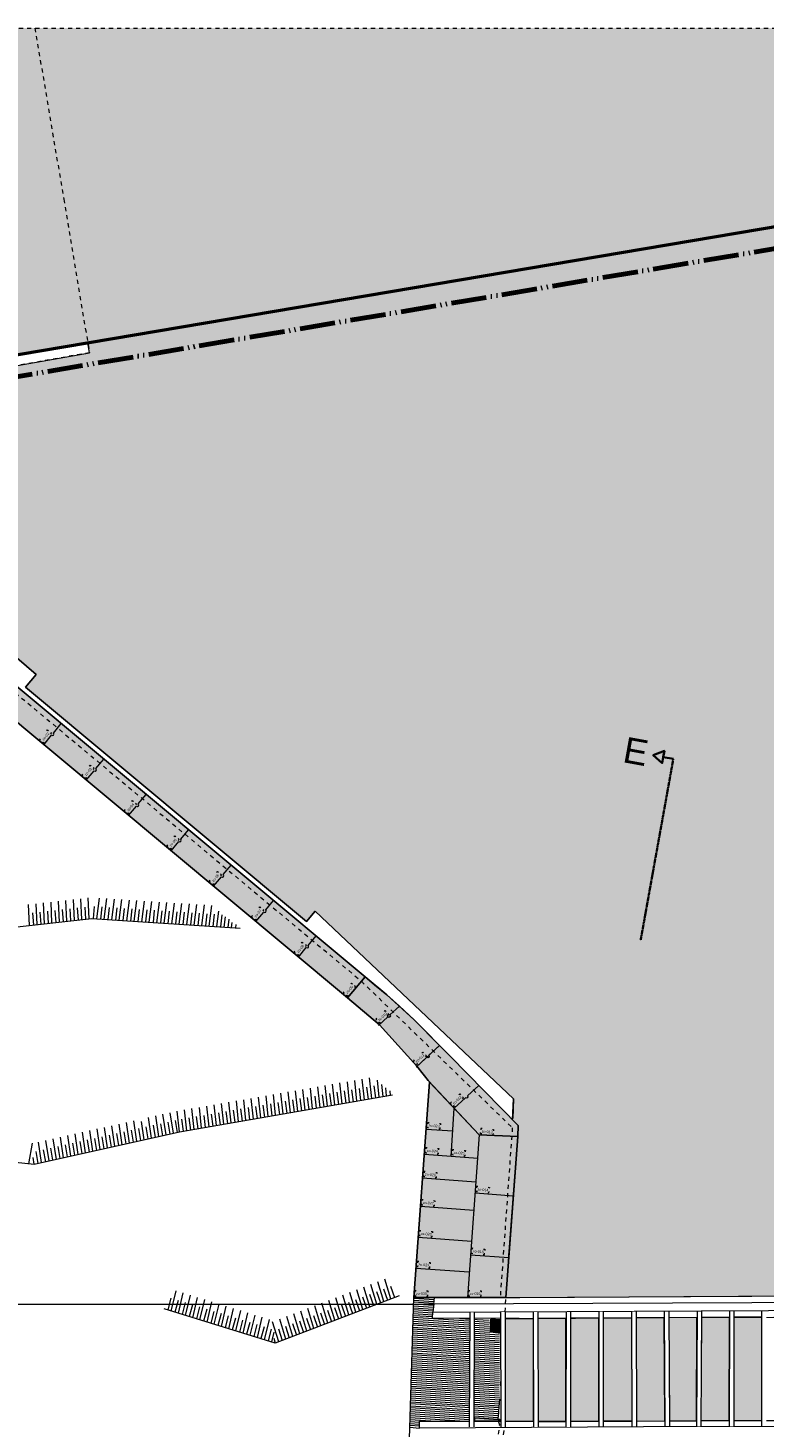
# Model space of a CAD drawing. Extents: x -294884 to 286267, y 0 to 1429765.
# Tile 43 of 178: x 23022 to 41001, y 210217 to 244408. Entities that reach past the tile are written whole.
import ezdxf

# ---------------------------------------------------------------- set-up
doc = ezdxf.new("R2010")
doc.units = 0
doc.header["$MEASUREMENT"] = 0
for name, pattern in [('@L07DS2b', [6.3, 4, -1, 0.3, -1]), ('DASHED', [200, 100, -100]), ('DIVIDE', [1250, 862.5, -112.5, 25, -112.5, 25, -112.5])]:
    doc.linetypes.add(name, pattern=pattern)
for name, color, linetype in [('A-0019-AFDEKVLAK', 1, 'Continuous'), ('A-0070-SYMBOOL', 1, 'Continuous'), ('A-0074--', 4, 'Continuous'), ('A-0306--', 1, 'Continuous'), ('A-0307-TEKST', 7, 'Continuous')]:
    doc.layers.add(name, color=color, linetype=linetype)

# ---------------------------------------------------------------- blocks, each defined once
blk = doc.blocks.new('M-NIEUW_10')
at = {"linetype": 'Continuous', "lineweight": 5}
for color, points in [(254, [(92928.9, 152599), (93299.3, 152599), (94007.3, 152310.8), (95816.3, 152474.7), (96566.3, 152599), (160281, 152599, -0.1863632), (159406.1, 149892.1), (151949.8, 148631.5), (104525, 140613.9), (96917.6, 139376.6), (73475.5, 135651.7), (66113.2, 134481.8), (59916.4, 133443.2), (45285.8, 130964.9), (44902.7, 130900), (44279.7, 131207.6), (44166.3, 131549.2), (43065, 131736), (43065, 139633.9), (44182.3, 139689.1, -0.428386), (45143.2, 144360.5), (70172.5, 148645.2), (84189.9, 151260.3), (86408.1, 151564.7)]), (111, [(140160.7, 121584.5), (140215.1, 122337.4), (140224, 122458.8), (140236.4, 122628.8), (140243.1, 122718.8), (140409.2, 124978.8), (140449.4, 125525.9), (140460.4, 125795.7), (140326.2, 125932.4), (140345.7, 126449.3), (135498, 131026.6), (135287.9, 130778.7), (128424.7, 136497.5), (128688.5, 136808.8), (127787.5, 137572.5), (126728.3, 137288.8), (126852, 136827.1), (116226.8, 134079.1), (116127.8, 134448.8), (111193, 133126.7), (111051.2, 132495.5), (110906, 132450), (109779.2, 127672.8), (110122.7, 127614.7), (110056, 127303.4), (109715.1, 127350), (109658.1, 127060.4), (109206, 125009.8), (109185.8, 124988), (109169.4, 124960.5), (109155.8, 124926.7), (109143, 124868.5), (109024.8, 123840.6), (108956.1, 123213.1), (108902.9, 123218.5), (101860.1, 123762.3), (101770.5, 123765), (101854, 124508.4), (101957, 124505.3), (102056.5, 125501), (101939.7, 125628.4), (101942.2, 128050.3), (101625.7, 128085.7), (101613.6, 128343.1), (101911.9, 128332.9), (101930.2, 129569.9), (101894.9, 129600.4), (101610.1, 129637.2), (101611.2, 129901.1), (101931, 129905.3), (101891.9, 133357.6), (101893.5, 134131.9), (101050.9, 134857.1), (100409.3, 136561.4), (99866.2, 137519.8), (99706, 137649.9), (100067.6, 138521.9), (104742.4, 139296.1), (104525, 140613.9), (126421.7, 144315.8), (126467, 144046.2), (129987.4, 144667.7), (129946.5, 144911.6), (151949.8, 148631.5), (152205.1, 147195.5), (155663.5, 147751.9), (155844.5, 147709.9), (156432.4, 147007.3), (156674.7, 146720), (156903.7, 146010.8), (157797, 143243.7), (157653.2, 140815.3), (153061.5, 136815.1), (152446.1, 135115.8), (151085.9, 130586.6), (149283.5, 128443), (148753.2, 126077.9), (148387.2, 125272.2), (148285.2, 124851.4), (147737.4, 121998.6), (147677.6, 121629.7)]), (8, [(127750, 136900), (136723.9, 129422.4), (136290.5, 128912.8), (127585.1, 136165.3), (112837.1, 132351.6), (112633.1, 132990.9)]), (8, [(139510.9, 125564.2), (138261.7, 126891.9), (137988.8, 127242.1), (137070, 128255.8), (136290.5, 128912.8), (136723.9, 129422.4), (137248.8, 128990.1), (137919.5, 128377.2), (138804.8, 127482.1), (140460.4, 125795.7), (140449.4, 125525.9)]), (8, [(139510.9, 125564.2), (140449.4, 125525.9), (140160.7, 121597.9), (137910, 121597.9), (138296.6, 126854.8)]), (111, [(140030.9, 120724.5), (139784.3, 120755.1), (139789.8, 121061.5), (140023.2, 121048.8)]), (111, [(140145.8, 121084.6), (140830, 121084.6), (140830, 118565.2), (140145.8, 118562.2)]), (111, [(140941.3, 121084.6), (141628.8, 121089.8), (141625.7, 118568.6), (140945.8, 118565.7)]), (111, [(142429.5, 121095.7), (142429.5, 118572.1), (141735.7, 118569.1), (141740, 121090.6)]), (111, [(142539.5, 121095.7), (143232.2, 121101.5), (143239.4, 118575.5), (142539.5, 118572.5)]), (111, [(143342.2, 121101.5), (144030, 121101.5), (144045.8, 118580.4), (143349.4, 118576.1)]), (111, [(144829, 121107.8), (144814.6, 118585.1), (144155.8, 118581.1), (144143.8, 121101.5)]), (111, [(145619.2, 121112.2), (145617.3, 118591.5), (144924.6, 118585.9), (144939, 121107.8)]), (111, [(146412.1, 121112.2), (146412.1, 118598), (145729.2, 118592.4), (145729.2, 121112.2)]), (8, [(139401.3, 118575.7), (139404.6, 118655.7), (139971.6, 118617.7), (140009.6, 118613.4), (140021.4, 118610.8), (140021.8, 118575.7)])]:
    blk.add_hatch(color=color, dxfattribs=at).paths.add_polyline_path(points, flags=0)
at = {"color": 7, "linetype": 'DASHED', "lineweight": 0}
blk.add_lwpolyline([(43065, 79449), (43065, 152599), (167865, 152599), (167865, 79449)], close=True, dxfattribs=at)
at = {"color": 254, "linetype": 'Continuous', "lineweight": 13}
blk.add_lwpolyline([(43065, 131736), (44166.3, 131549.2), (44279.7, 131207.6), (44902.7, 130900), (45285.8, 130964.9), (59916.4, 133443.2), (66113.2, 134481.8), (73475.5, 135651.7), (96917.6, 139376.6), (104525, 140613.9), (151949.8, 148631.5), (159406.1, 149892.1, 0.1863632), (160281, 152599), (160281, 152599)], format="xyb", dxfattribs=at)
at = {"color": 251, "linetype": 'Continuous', "lineweight": 5}
blk.add_lwpolyline([(103342.2, 140413.9), (159406.1, 149892.1), (159534, 150058.9), (159653, 150232.2), (159762.5, 150411.7), (159862.3, 150596.7), (159952.2, 150786.8), (160031.7, 150981.4), (160100.9, 151179.9), (160159.3, 151381.9), (160206.9, 151586.6), (160243.6, 151793.7), (160269.2, 152002.3), (160283.6, 152212), (160286.9, 152422.3), (160280.2, 152599)], dxfattribs=at)
at = {"color": 8, "linetype": 'DASHED', "lineweight": 5}
blk.add_lwpolyline([(128654.8, 152599), (129359.2, 148420.7), (129987.3, 144667.7), (126467, 144046.2)], dxfattribs=at)
at = {"color": 92, "linetype": 'Continuous', "lineweight": 50}
blk.add_lwpolyline([(45285.8, 130964.9), (59916.4, 133443.2), (66113.2, 134481.8), (96917.6, 139376.6), (103225.7, 140367.7), (103342.2, 140413.9), (159406.1, 149892.1)], dxfattribs=at)
at = {"color": 11, "linetype": 'Continuous', "lineweight": 9}
for points in [[(159406.1, 149892.1), (103342.2, 140413.9)], [(111051.2, 132495.5), (111193, 133126.7), (116127.8, 134448.8), (116226.8, 134079.1), (126852, 136827.1), (126728.3, 137288.8), (127787.5, 137572.5), (128688.5, 136808.8), (128424.7, 136497.5), (135287.9, 130778.7), (135498, 131026.6), (140345.7, 126449.3), (140327.6, 125964.2)]]:
    blk.add_lwpolyline(points, dxfattribs=at)
at = {"color": 1, "linetype": 'DIVIDE', "lineweight": 70}
blk.add_lwpolyline([(46390.7, 100305.9), (50442.1, 98721.3), (72392.4, 92637.8), (77830.2, 91130.7), (78466.9, 91281.4), (118511.6, 84729.6), (161894.4, 81134.1), (145295.8, 99667.1), (151034, 122576.9), (157878.9, 128459.7), (160422, 139922.3), (159403.2, 149352.2), (99198.7, 139182.7), (99843.2, 135366.9), (56711.1, 132050.5), (56814.7, 113020.6)], close=True, dxfattribs=at)
at = {"color": 111, "linetype": 'Continuous', "lineweight": 13}
for points in [[(126467, 144046.2), (129987.4, 144667.7), (129946.5, 144911.6), (151949.8, 148631.5)], [(147677.6, 121629.7), (140160.7, 121584.5), (140215.1, 122337.4), (140224, 122458.8), (140236.4, 122628.8), (140243.1, 122718.8), (140409.2, 124978.8), (140449.4, 125525.9), (140460.4, 125795.7), (140326.2, 125932.4), (140345.7, 126449.3), (135498, 131026.6), (135287.9, 130778.7), (128424.7, 136497.5), (128688.5, 136808.8), (127787.5, 137572.5)]]:
    blk.add_lwpolyline(points, dxfattribs=at)
at = {"color": 8, "linetype": 'Continuous', "lineweight": 13}
for points in [[(112633.1, 132990.9), (112837.1, 132351.6), (127585.1, 136165.3), (136290.5, 128912.8), (136723.9, 129422.4), (127750, 136900)], [(140449.4, 125525.9), (140460.4, 125795.7), (138804.8, 127482.1), (137919.5, 128377.2), (137248.8, 128990.1), (136723.9, 129422.4), (136290.5, 128912.8), (137070, 128255.8), (137988.8, 127242.1), (138261.7, 126891.9), (139510.9, 125564.2)], [(138296.6, 126854.8), (137910, 121597.9), (140160.7, 121597.9), (140449.4, 125525.9), (139510.9, 125564.2)], [(139401.3, 118575.7), (139404.6, 118655.7), (139971.6, 118617.7), (140009.6, 118613.4), (140021.4, 118610.8), (140021.8, 118575.7)]]:
    blk.add_lwpolyline(points, close=True, dxfattribs=at)
at = {"color": 1, "linetype": 'Continuous', "lineweight": 13}
for points in [[(112633.1, 132990.9), (127750, 136900), (136723.9, 129422.4), (136290.5, 128912.8), (127585.1, 136165.3), (112837.1, 132351.6)], [(148212.6, 121284.1), (149307.2, 121272.6), (149320.2, 121461.3), (148114.9, 121470.5), (138397.5, 121429.5), (138379.5, 121232.8)]]:
    blk.add_lwpolyline(points, close=True, dxfattribs=at)
for points in [[(128688.5, 136808.8), (128424.7, 136497.5), (135287.9, 130778.8), (135498, 131026.6)], [(136723.9, 129422.4), (136290.5, 128912.8)], [(137559.1, 128706.5), (137329.8, 128495.1)], [(137278.2, 128447.6), (137048.8, 128236.3)], [(138539.9, 127750), (137965.3, 127220.4)], [(137910, 121597.9), (138296.6, 126854.8)], [(138821.1, 125047.8), (138900.9, 126212.4)], [(138215.1, 125708.8), (138863.2, 125661.1)], [(139510.9, 125564.2), (139219.3, 121597.9)], [(138170, 125095.6), (139472.2, 124999.9)], [(138124.5, 124514.5), (139426.7, 124418.8)], [(139406.8, 124148.8), (140343.1, 124079.9)], [(138073.7, 123824.5), (139376, 123728.8)], [(138018.2, 123068.8), (139320.4, 122973)], [(139295.8, 122638.8), (140232.1, 122569.9)], [(137962.7, 122314.5), (139264.9, 122218.8)], [(138397.5, 121429.5), (138412.9, 121597.9)], [(147624.5, 121629.4), (147174.5, 121626.7), (140501.9, 121586.5), (140160.7, 121584.5)], [(140487.2, 121081.5), (138370, 121087.2), (138379.5, 121232.8)], [(140487.1, 121081.5), (143244, 121101.6), (144126, 121103.8), (149290, 121125.6), (149307.2, 121272.6)], [(139971.6, 118617.7), (139404.6, 118655.7)], [(138053.7, 118407.5), (138053.7, 118575.7), (143276.7, 118575.7)], [(143525.4, 118434.8), (138053.7, 118407.5)], [(143276.7, 118575.7), (144862.1, 118585.4)], [(147084.6, 118446.4), (143525.4, 118434.8)], [(148961.2, 118459.6), (148970, 118585.4), (144862.1, 118585.4)]]:
    blk.add_lwpolyline(points, dxfattribs=at)
at = {"color": 1, "linetype": 'DASHED', "lineweight": 13}
for points in [[(111014.9, 132333.8), (111022.1, 132336.9), (127716.1, 136747.3), (136630.9, 129319), (140317.2, 125741), (140022, 121607.8)], [(140034.3, 119439.8), (140119, 120713.5), (139784.3, 120755.1), (139789.8, 121061.5), (140139.5, 121042.6), (140158.6, 121548)], [(139879.5, 117464.7), (140009.2, 118476), (139971.6, 118617.7)], [(140098.7, 118244.2), (140135.8, 118470.7), (140109, 118556.7), (140065.2, 118593.8), (140033.2, 118608.2)]]:
    blk.add_lwpolyline(points, dxfattribs=at)
at = {"color": 1, "linetype": 'Continuous', "lineweight": 13}
for points in [[(128870.2, 135094.6), (129062.3, 135325.1, 0.9996097), (129107.1, 135379), (129299.1, 135609.4)], [(129907.5, 134230.5), (130099.5, 134461, 0.9996097), (130144.3, 134514.9), (130336.3, 134745.3)], [(130944.7, 133366.4), (131136.7, 133596.9, 0.9996097), (131181.5, 133650.8), (131373.5, 133881.2)], [(131981.9, 132502.3), (132173.9, 132732.8, 0.9996097), (132218.7, 132786.6), (132410.8, 133017.1)], [(133019.1, 131638.2), (133211.2, 131868.6, 0.9996097), (133255.9, 131922.5), (133448, 132153)], [(134056.3, 130774.1), (134248.4, 131004.5, 0.9996097), (134293.2, 131058.4), (134485.2, 131288.9)], [(135093.6, 129910), (135285.6, 130140.4, 0.9996097), (135330.4, 130194.3), (135522.4, 130424.7)], [(138539.9, 127750), (138278.3, 127509, -0.9993421), (138226.9, 127461.4), (137965.3, 127220.4)], [(139500.6, 126773.3), (139224.5, 126518.8, -0.9993421), (139173, 126471.3), (138896.8, 126216.8)]]:
    blk.add_lwpolyline(points, format="xyb", dxfattribs=at)
at = {"color": 9, "linetype": 'Continuous', "lineweight": 13}
for points in [[(129619.8, 130802.9), (129596.1, 131311.5)], [(129801.9, 130823.3), (129778.3, 131331.8)], [(129984.1, 130843.5), (129960.6, 131352)], [(130167, 130843.1), (130232.7, 131348.2)], [(130349.8, 130831.3), (130415.5, 131336.2)], [(130532.7, 130819.5), (130598.4, 131324.4)], [(130715.6, 130807.6), (130781.4, 131312.3)], [(130898.5, 130795.5), (130964.2, 131300.5)], [(128526.9, 130681.2), (128503.2, 131189.8)], [(128596.6, 130988.9), (128617.6, 130691.3)], [(128709, 130701.4), (128685.4, 131210.2)], [(128778.7, 131009.3), (128799.7, 130711.6)], [(128891, 130721.8), (128867.5, 131230.5)], [(128960.9, 131029.5), (128981.9, 130731.8)], [(129073.2, 130742.1), (129049.7, 131250.5)], [(129143, 131049.7), (129164, 130752.1)], [(129255.5, 130762.4), (129231.8, 131270.9)], [(129325.1, 131070), (129346.1, 130772.4)], [(129437.7, 130782.6), (129414.1, 131291.3)], [(129507.4, 131090.4), (129528.3, 130792.5)], [(129689.5, 131110.7), (129710.4, 130812.9)], [(129871.7, 131130.8), (129892.6, 130833.2)], [(130106.4, 131145.9), (130075.1, 130849.1)], [(130289.5, 131134), (130257.9, 130837.1)], [(130472.4, 131122.2), (130440.8, 130825.3)], [(130655.2, 131110.1), (130623.7, 130813.4)], [(130838.1, 131098.3), (130806.7, 130801.5)], [(131021, 131086.4), (130989.5, 130789.7)], [(131081.4, 130783.6), (131147.1, 131288.5)], [(131203.9, 131074.5), (131172.5, 130777.7)], [(131264.2, 130771.9), (131330, 131276.7)], [(131386.7, 131062.5), (131355.4, 130765.8)], [(131447, 130759.9), (131512.8, 131264.8)], [(131572.3, 131050.7), (131540.9, 130753.8)], [(131632.7, 130748), (131698.5, 131252.7)], [(131755.2, 131038.8), (131723.8, 130741.9)], [(131815.7, 130736), (131881.3, 131240.9)], [(131938.1, 131026.8), (131906.8, 130730)], [(131998.7, 130724.1), (132064.3, 131229)], [(132121.1, 131014.9), (132089.8, 130718.2)], [(132181.5, 130712.2), (132247.2, 131217.2)], [(132304, 131003.1), (132272.6, 130706.3)], [(132364.3, 130700.4), (132430.1, 131205.3)], [(132486.9, 130991.1), (132455.5, 130694.3)], [(132547.2, 130688.5), (132613, 131193.2)], [(132669.7, 130979.2), (132638.4, 130682.4)], [(132730.2, 130676.6), (132795.8, 131181.5)], [(132852.6, 130967.3), (132821.2, 130670.6)], [(132913.2, 130664.6), (132978.9, 131169.6)], [(133035.7, 130955.5), (133004.1, 130658.6)], [(133096, 130652.7), (133145.3, 131031.4)], [(112629.1, 129122.2), (117261, 129427.1), (130047.8, 130850.9), (133670, 130615.5)], [(133218.5, 130943.6), (133187, 130646.7)], [(133278.8, 130641), (133311.7, 130893.4)], [(133390.9, 130832.7), (133369.9, 130634.9)], [(133461.8, 130629), (133478.2, 130755.2)], [(133561.3, 130703.9), (133552.8, 130623)], [(112261.3, 127292.7), (116790.3, 127116), (124678.4, 125274.7), (128639.7, 124848.8), (132186.3, 125637.7), (137390, 126540.9)], [(136342.4, 126358.9), (136287.8, 126865.3)], [(136523.1, 126390.3), (136468.4, 126896.5)], [(136703.5, 126421.7), (136649, 126927.8)], [(136884, 126453), (136829.6, 126959.2)], [(137067.3, 126484.9), (137022.8, 126898.8)], [(134355.9, 126014.3), (134301.4, 126520.3)], [(134536.5, 126045.6), (134481.9, 126551.8)], [(134717.2, 126077), (134662.6, 126583.2)], [(134897.7, 126108.3), (134843.2, 126614.6)], [(135078.2, 126139.7), (135023.7, 126646)], [(135258.8, 126171), (135204.4, 126677.1)], [(135439.5, 126202.3), (135384.9, 126708.5)], [(135490.3, 126513.7), (135529.4, 126217.9)], [(135620.2, 126233.6), (135565.6, 126739.9)], [(135671, 126545.1), (135710, 126249.1)], [(135800.7, 126265), (135746.1, 126771.2)], [(135851.6, 126576.5), (135890.6, 126280.5)], [(135981.2, 126296.5), (135926.7, 126802.6)], [(136032.1, 126607.7), (136071.1, 126311.8)], [(136161.8, 126327.8), (136107.4, 126833.8)], [(136212.7, 126639), (136251.8, 126343.3)], [(136393.3, 126670.4), (136432.2, 126374.6)], [(136573.9, 126701.7), (136613, 126405.8)], [(136754.4, 126733), (136793.6, 126437.2)], [(136937.6, 126765), (136976.8, 126469)], [(137118.2, 126796.4), (137157.1, 126500.5)], [(137247.9, 126516.2), (137226.1, 126718.8)], [(137323.7, 126638.8), (137337.8, 126531.8)], [(132366.8, 125669.1), (132312.3, 126175.4)], [(132547.4, 125700.4), (132493, 126206.5)], [(132728.1, 125731.7), (132673.4, 126237.9)], [(132908.7, 125763), (132854.2, 126269.4)], [(133089.2, 125794.4), (133034.7, 126300.6)], [(133269.7, 125825.9), (133215.2, 126332)], [(133450.4, 125857.2), (133396, 126363.2)], [(133501.3, 126168.5), (133540.4, 125872.7)], [(133631, 125888.4), (133576.4, 126394.7)], [(133681.8, 126199.8), (133720.8, 125904)], [(133811.7, 125919.6), (133757, 126425.9)], [(133862.5, 126231.1), (133901.6, 125935.2)], [(133992.1, 125951.1), (133937.6, 126457.3)], [(134043, 126262.4), (134082.1, 125966.6)], [(134172.6, 125982.4), (134118.1, 126488.6)], [(134226.2, 126294.4), (134265.3, 125998.4)], [(134406.7, 126325.8), (134445.9, 126029.8)], [(134587.3, 126357), (134626.6, 126061.2)], [(134768, 126388.4), (134807.2, 126092.6)], [(134948.6, 126419.8), (134987.7, 126124)], [(135129.2, 126451), (135168.3, 126155.2)], [(135309.7, 126482.3), (135348.8, 126186.5)], [(130789.4, 125327), (130711.2, 125830)], [(130968.3, 125366.7), (130890, 125869.9)], [(131147.2, 125406.4), (131068.9, 125909.5)], [(131326, 125446.3), (131256, 125896.4)], [(131504.8, 125486.2), (131426.6, 125989.4)], [(131683.8, 125526), (131605.7, 126028.9)], [(131720, 125839.3), (131773, 125545.7)], [(131862.8, 125565.7), (131784.4, 126068.8)], [(131898.9, 125879.1), (131951.8, 125585.5)], [(132041.8, 125605.5), (131963.5, 126108.7)], [(132077.9, 125918.9), (132130.8, 125625.3)], [(132186.3, 125637.7), (132131.8, 126144)], [(132237.2, 125949.2), (132276.3, 125653.4)], [(132417.8, 125980.5), (132456.9, 125684.6)], [(132598.2, 126011.7), (132637.4, 125715.9)], [(132778.8, 126043.1), (132818, 125747.3)], [(132959.6, 126074.5), (132998.6, 125778.5)], [(133140.1, 126105.9), (133179.1, 125809.9)], [(133320.7, 126137.1), (133359.7, 125841.2)], [(129358.2, 125008.6), (129279.8, 125511.7)], [(129537, 125048.4), (129458.7, 125551.5)], [(129715.8, 125088.3), (129637.6, 125591.4)], [(129894.8, 125128), (129816.6, 125631)], [(130073.7, 125167.8), (129995.4, 125670.9)], [(130252.7, 125207.5), (130174.4, 125710.7)], [(130288.9, 125521.1), (130341.7, 125227.2)], [(130431.6, 125247.4), (130353.3, 125750.5)], [(130467.7, 125560.9), (130520.6, 125267)], [(130610.4, 125287.3), (130532.1, 125790.3)], [(130646.7, 125600.5), (130699.5, 125306.9)], [(130825.5, 125640.4), (130878.5, 125346.7)], [(131004.4, 125680.2), (131057.2, 125386.5)], [(131183.4, 125720), (131236.3, 125426.2)], [(131362.2, 125759.9), (131415.2, 125466.2)], [(131541.2, 125799.6), (131594.1, 125505.9)], [(128507.8, 124861), (128595.1, 125362.7)], [(128675.9, 125162.2), (128728.9, 124868.5)], [(128818.5, 124888.5), (128740.4, 125391.6)], [(128857.4, 125202.7), (128910.4, 124908.9)], [(129000.1, 124929), (128922, 125432)], [(129036.3, 125242.5), (129089.3, 124948.7)], [(129179.1, 124968.8), (129100.8, 125471.9)], [(129215.2, 125282.2), (129268.4, 124988.6)], [(129394.3, 125322.1), (129447.2, 125028.4)], [(129573.1, 125361.9), (129626.1, 125068.3)], [(129752.1, 125401.6), (129805, 125107.9)], [(129930.9, 125441.4), (129983.9, 125147.7)], [(130109.8, 125481.2), (130162.8, 125187.6)], [(128639.7, 124848.8), (128613.5, 125017.5)], [(131987.3, 121263.4), (132105.3, 121758.6)], [(136669.2, 121298.3), (136518.8, 121784.7)], [(136840.3, 121363.5), (136690.1, 121850)], [(137011.7, 121428.8), (136861.3, 121915.2)], [(137002.1, 121744.2), (137097, 121461.2)], [(137182.9, 121494.1), (137032.6, 121980.6)], [(137173.2, 121809.6), (137268.2, 121526.6)], [(137354.1, 121559.4), (137203.8, 122045.8)], [(137344.4, 121874.9), (137439.4, 121591.9)], [(137550, 121634.2), (134527.9, 120481.7), (131812.2, 121317.3)], [(131976.2, 121578.8), (131900.1, 121290.2)], [(132151.3, 121524.8), (132075.3, 121236.3)], [(132162.6, 121209.5), (132280.5, 121704.9)], [(132326.6, 121471), (132250.4, 121182.5)], [(132337.7, 121155.7), (132455.7, 121650.9)], [(132501.8, 121417.1), (132425.7, 121128.5)], [(132512.9, 121101.8), (132631, 121597.1)], [(132688.1, 121047.9), (132806.1, 121543.2)], [(132863.2, 120994), (132981.2, 121489.4)], [(133038.5, 120940.2), (133156.5, 121435.4)], [(133213.6, 120886.2), (133331.7, 121381.5)], [(135641.4, 120906.4), (135491.1, 121392.8)], [(135812.8, 120971.8), (135662.5, 121458.2)], [(135984, 121037.1), (135833.7, 121523.5)], [(136155.4, 121102.4), (136005.1, 121588.9)], [(136145.8, 121417.8), (136240.6, 121134.7)], [(136326.6, 121167.7), (136176.3, 121654.1)], [(136317, 121483.1), (136411.8, 121200.1)], [(136497.8, 121233), (136347.5, 121719.4)], [(136488.2, 121548.3), (136583.1, 121265.4)], [(136659.5, 121613.6), (136754.5, 121330.8)], [(136830.8, 121678.9), (136925.7, 121396)], [(132676.9, 121363.3), (132600.9, 121074.6)], [(132852.1, 121309.4), (132776, 121020.7)], [(133027.4, 121255.4), (132951.2, 120966.9)], [(133202.5, 121201.5), (133126.3, 120913)], [(133377.8, 121147.5), (133301.5, 120859.1)], [(133388.9, 120832.3), (133507, 121327.5)], [(133553, 121093.8), (133476.8, 120805.1)], [(133564.2, 120778.4), (133682.2, 121273.7)], [(133728.2, 121039.9), (133652, 120751.4)], [(133739.3, 120724.5), (133857.3, 121219.8)], [(133914.4, 120670.7), (134032.5, 121165.9)], [(134089.8, 120616.7), (134207.8, 121111.9)], [(134264.9, 120562.8), (134382.9, 121058)], [(134785.1, 120579.9), (134634.7, 121066.3)], [(134956.3, 120645.2), (134806, 121131.6)], [(135127.7, 120710.6), (134977.4, 121197)], [(135298.9, 120775.8), (135148.6, 121262.3)], [(135289.2, 121091.2), (135384.2, 120808.4)], [(135470.1, 120841.1), (135319.8, 121327.6)], [(135460.5, 121156.6), (135555.5, 120873.5)], [(135631.8, 121221.7), (135726.9, 120938.9)], [(135803.2, 121287.1), (135898.1, 121004.2)], [(135974.4, 121352.4), (136069.4, 121069.6)], [(133903.3, 120985.9), (133827.2, 120697.5)], [(134078.6, 120932), (134002.3, 120643.5)], [(134253.8, 120878.2), (134177.7, 120589.5)], [(134429, 120824.3), (134352.8, 120535.6)], [(134440.1, 120508.9), (134497.5, 120750)], [(134613.8, 120514.6), (134463.5, 121001)], [(134604.2, 120830.1), (134699.2, 120547)], [(134775.4, 120895.4), (134870.4, 120612.4)], [(134946.7, 120960.5), (135041.8, 120677.7)], [(135118, 121025.9), (135213, 120743.1)], [(134488.2, 120600), (134527.9, 120481.7)]]:
    blk.add_lwpolyline(points, dxfattribs=at)
at = {"color": 7, "linetype": 'Continuous', "lineweight": 18}
for points in [[(136723.9, 129422.4), (136954.3, 129232.7), (137248.8, 128990.1), (137559.1, 128706.5), (137919.5, 128377.2), (138539.9, 127750), (138804.8, 127482.1)], [(140460.4, 125795.7), (140449.4, 125525.9), (139510.9, 125564.2), (138896.8, 126216.8), (138261.7, 126891.9), (138168.8, 127011.1), (137988.8, 127242.1), (137070, 128255.8), (136290.5, 128912.8)], [(138804.8, 127482.1), (140460.4, 125795.7)], [(137805.4, 118139.6), (137910, 121597.9)], [(139784.3, 120755.1), (139790.7, 121061.1), (140139.5, 121042.7)], [(139789.8, 121061.5), (139790.7, 121061.1), (139789.8, 121061.5)], [(139784.3, 120755.1), (139770.3, 120751.5), (139784.3, 120755.1)], [(140009.6, 118613.4), (139971.6, 118617.7), (139975.3, 118673.7), (139976.5, 118678.7), (140000.2, 118928), (140012.7, 119114.6)]]:
    blk.add_lwpolyline(points, dxfattribs=at)
blk.add_lwpolyline([(139510.9, 125564.1), (140449.4, 125525.9), (140160.7, 121597.9), (137910, 121597.9), (138296.6, 126854.8), (138896.8, 126216.8)], close=True, dxfattribs=at)
at = {"color": 8, "linetype": 'Continuous', "lineweight": 5}
for points in [[(110691.7, 121435), (138397.5, 121429.5)], [(137903.7, 121391.5), (138391.6, 121359.6)], [(137905.1, 121438.1), (138395.5, 121406.1)], [(137905.2, 121488.8), (138399.7, 121452.3)], [(137908, 121531.4), (138404.4, 121499)], [(137909.4, 121578.8), (138408.3, 121545.4)], [(137893.9, 121065), (139749.6, 120941.4)], [(137895.3, 121111.6), (139749.4, 120989.5)], [(137896.7, 121158.2), (138372.6, 121126.9)], [(137898.1, 121204.9), (138374, 121173.6)], [(137899.5, 121251.5), (138378.7, 121220.2)], [(137900.9, 121298.2), (138382.6, 121266.7)], [(137902.3, 121344.8), (138386.8, 121312.9)], [(139031.5, 121085.4), (139750, 121037.6)], [(137883.7, 120728.9), (140004.4, 120587.8)], [(137885.2, 120776.9), (140004.3, 120635.9)], [(137886.7, 120827.2), (140004.1, 120684)], [(137888.1, 120872.9), (139749.8, 120749)], [(137889.8, 120928.8), (139750, 120797.1)], [(137892.4, 121017), (139749.7, 120893.3)], [(137892.4, 120968.8), (139749.9, 120845.2)], [(137875, 120441.3), (140001.9, 120299.3)], [(137875, 120393.2), (140002.1, 120251.2)], [(137876.5, 120488.9), (140001.8, 120347.4)], [(137879.5, 120536.8), (140001.7, 120395.5)], [(137882.5, 120584.7), (140001.6, 120443.6)], [(137885.6, 120632.6), (140001.4, 120491.7)], [(137891, 120680.3), (140004.6, 120539.6)], [(137863.3, 120054.5), (140003, 119914.4)], [(137864.9, 120105.3), (140002.9, 119962.5)], [(137869.1, 120246.2), (140002.5, 120106.8)], [(137870, 120201.2), (140002.7, 120058.7)], [(137870, 120153.1), (140002.8, 120010.6)], [(137870.7, 120297.3), (140002.4, 120155)], [(137872.1, 120345.3), (140002.2, 120203.1)], [(137858.2, 119672.8), (140004.1, 119529.5)], [(137859, 119912.3), (140003.4, 119770.1)], [(137860.5, 119961.3), (140003.3, 119818.2)], [(137861.2, 119720.7), (140004, 119577.6)], [(137862, 120009.3), (140003.2, 119866.3)], [(137864.2, 119768.6), (140003.8, 119625.7)], [(137867.3, 119816.5), (140003.7, 119673.8)], [(137870.3, 119864.4), (140003.5, 119721.9)], [(137841.6, 119388.8), (140006.2, 119240.8)], [(137841.6, 119336.7), (140004.2, 119192.4)], [(137844.5, 119432.7), (140004, 119289)], [(137846, 119481.2), (139995.5, 119336.9)], [(137849, 119529.1), (139997.4, 119384.8)], [(137855.1, 119624.9), (140004.2, 119481.4)], [(137855.1, 119576.8), (139999.4, 119433.6)], [(137831.6, 119004.2), (139993.5, 118856.8)], [(137832.9, 119048.7), (139998, 118904.6)], [(137834.4, 119096.7), (140001.9, 118952.4)], [(137837.3, 119192.5), (140008.3, 119048.2)], [(137837.3, 119144.6), (140005.1, 119000.3)], [(137840.2, 119288.7), (140014.6, 119144)], [(137840.2, 119240.6), (140011.4, 119096.1)], [(137825.7, 118808), (139974.8, 118665.6)], [(137825.7, 118760.6), (139267.3, 118664.6)], [(137826.1, 118664.4), (139154.2, 118576)], [(137828.6, 118904.2), (139984.4, 118761.2)], [(137828.6, 118858.8), (139979.8, 118713.4)], [(137829.1, 118712.3), (139264.3, 118616.7)], [(137830, 118952.7), (139988.9, 118809)], [(137814.1, 118424.8), (138053.7, 118407.5)], [(137815.5, 118472.8), (138053.7, 118457.3)], [(137817, 118520.7), (138053.7, 118505)], [(137820, 118568.6), (138053.7, 118553.1)], [(137823, 118616.5), (138450, 118574.8)]]:
    blk.add_lwpolyline(points, dxfattribs=at)
at = {"color": 111, "linetype": 'Continuous', "lineweight": 13}
for points in [[(140023.2, 121048.8), (139789.8, 121061.5), (139784.3, 120755.1), (140030.9, 120724.5)], [(140145.8, 121084.6), (140830, 121084.6), (140830, 118565.2), (140145.8, 118562.2)], [(140945.8, 118565.7), (141625.7, 118568.6), (141628.8, 121089.8), (140941.3, 121084.6)], [(141740, 121090.6), (141735.7, 118569.1), (142429.5, 118572.1), (142429.5, 121095.7)], [(142539.5, 121095.7), (143232.2, 121101.5), (143239.4, 118575.5), (142539.5, 118572.5)], [(143349.4, 118576.1), (144045.8, 118580.4), (144030, 121101.5), (143342.2, 121101.5)], [(144143.8, 121101.5), (144155.8, 118581.1), (144814.6, 118585.1), (144829, 121107.8)], [(144939, 121107.8), (144924.6, 118585.9), (145617.3, 118591.5), (145619.2, 121112.2)], [(145729.2, 121112.2), (145729.2, 118592.4), (146412.1, 118598), (146412.1, 121112.2)]]:
    blk.add_lwpolyline(points, close=True, dxfattribs=at)
at = {"color": 1, "linetype": 'Continuous', "lineweight": 13}
blk.add_circle((137304, 128471.4), 35, dxfattribs=at)
at = {"layer": 'A-0074--', "color": 4, "linetype": '@L07DS2b', "lineweight": 35}
blk.add_lwpolyline([(144251.1, 134750.5), (143452.7, 130321.9)], dxfattribs=at)
at = {"layer": 'A-0074--', "color": 4, "linetype": 'Continuous', "lineweight": 35}
blk.add_lwpolyline([(144251.1, 134750.5), (144005, 134794.9), (144031.6, 134942.5), (143759, 134839.2), (143978.4, 134647.3), (144005, 134794.9)], dxfattribs=at)
at = {"layer": 'A-0306--', "color": 1, "linetype": 'Continuous', "lineweight": 13}
for points in [[(128945.8, 135435.2), (128965, 135458.3), (128988, 135439.1)], [(128783.6, 135240.6), (128764.4, 135217.6), (128787.4, 135198.4)], [(128883.5, 135157.4), (128864.3, 135134.3), (128841.2, 135153.5)], [(129045.7, 135352), (129064.9, 135375), (129041.8, 135394.2)], [(129820.8, 134376.5), (129801.6, 134353.5), (129824.7, 134334.2)], [(129983, 134571.1), (130002.2, 134594.2), (130025.3, 134575)], [(130082.9, 134487.9), (130102.1, 134510.9), (130079, 134530.1)], [(129920.7, 134293.3), (129901.5, 134270.2), (129878.4, 134289.4)], [(131020.2, 133707), (131039.4, 133730.1), (131062.5, 133710.9)], [(130858, 133512.4), (130838.8, 133489.3), (130861.9, 133470.1)], [(130957.9, 133429.2), (130938.7, 133406.1), (130915.7, 133425.3)], [(131120.1, 133623.8), (131139.3, 133646.8), (131116.2, 133666)], [(132057.4, 132842.9), (132076.7, 132866), (132099.7, 132846.8)], [(132157.3, 132759.7), (132176.5, 132782.7), (132153.5, 132801.9)], [(131895.2, 132648.3), (131876.1, 132625.2), (131899.1, 132606)], [(131995.1, 132565.1), (131975.9, 132542), (131952.9, 132561.2)], [(133094.7, 131978.8), (133113.9, 132001.8), (133136.9, 131982.6)], [(132932.5, 131784.2), (132913.3, 131761.1), (132936.3, 131741.9)], [(133032.3, 131701), (133013.2, 131677.9), (132990.1, 131697.1)], [(133194.5, 131895.6), (133213.8, 131918.6), (133190.7, 131937.8)], [(134131.9, 131114.7), (134151.1, 131137.7), (134174.2, 131118.5)], [(134231.8, 131031.5), (134251, 131054.5), (134227.9, 131073.7)], [(133969.7, 130920.1), (133950.5, 130897), (133973.5, 130877.8)], [(134069.6, 130836.8), (134050.4, 130813.8), (134027.3, 130833)], [(135169.1, 130250.6), (135188.3, 130273.6), (135211.4, 130254.4)], [(135006.9, 130056), (134987.7, 130032.9), (135010.8, 130013.7)], [(135106.8, 129972.7), (135087.6, 129949.7), (135064.5, 129968.9)], [(135269, 130167.3), (135288.2, 130190.4), (135265.2, 130209.6)], [(136369.5, 129252.6), (136388.9, 129275.5), (136411.8, 129256)], [(136205.3, 129059.6), (136185.9, 129036.8), (136208.8, 129017.3)], [(136304.3, 128975.4), (136284.9, 128952.6), (136262.1, 128972)], [(136468.5, 129168.4), (136487.9, 129191.2), (136465.1, 129210.7)], [(137192.2, 128582.5), (137214.4, 128602.7), (137234.6, 128580.4)], [(137004.5, 128412.4), (136982.3, 128392.2), (137002.4, 128370)], [(137091.8, 128316.1), (137069.6, 128295.9), (137049.5, 128318.1)], [(137279.5, 128486.2), (137301.8, 128506.4), (137281.6, 128528.6)], [(138108.4, 127569.9), (138130.4, 127590.2), (138150.8, 127568.1)], [(137922.1, 127398.2), (137900, 127377.8), (137920.3, 127355.8)], [(138010.2, 127302.6), (137988.1, 127282.2), (137967.8, 127304.3)], [(138196.5, 127474.3), (138218.5, 127494.6), (138198.2, 127516.7)], [(139013, 126545.8), (139034.8, 126566.3), (139055.4, 126544.5)], [(138828.5, 126372.2), (138806.6, 126351.6), (138827.2, 126329.8)], [(138917.6, 126277.5), (138895.7, 126256.9), (138875.2, 126278.8)], [(139102.1, 126451.1), (139123.9, 126471.7), (139103.3, 126493.5)], [(138283.3, 125864.2), (138253.4, 125866.4), (138251.2, 125836.4)], [(138536, 125845.6), (138565.9, 125843.4), (138563.7, 125813.5)], [(138273.8, 125734.5), (138243.9, 125736.7), (138246.1, 125766.6)], [(138526.5, 125715.9), (138556.4, 125713.7), (138558.6, 125743.7)], [(139569.6, 125589.9), (139539.7, 125592.1), (139541.9, 125622)], [(139579.1, 125719.6), (139549.2, 125721.8), (139547, 125691.9)], [(139822.2, 125571.4), (139852.2, 125569.1), (139854.4, 125599.1)], [(139831.8, 125701), (139861.7, 125698.8), (139859.5, 125668.9)], [(138228.7, 125121.4), (138198.8, 125123.6), (138201, 125153.5)], [(138238.2, 125251.1), (138208.3, 125253.3), (138206.1, 125223.4)], [(138490.9, 125232.5), (138520.8, 125230.3), (138518.6, 125200.4)], [(138889.4, 125203.2), (138859.4, 125205.4), (138857.2, 125175.5)], [(139142, 125184.6), (139171.9, 125182.4), (139169.8, 125152.5)], [(138481.4, 125102.8), (138511.3, 125100.6), (138513.5, 125130.6)], [(138879.8, 125073.5), (138849.9, 125075.7), (138852.1, 125105.6)], [(139132.5, 125054.9), (139162.4, 125052.8), (139164.6, 125082.7)], [(138183.2, 124540.3), (138153.3, 124542.5), (138155.5, 124572.4)], [(138192.7, 124669.9), (138162.8, 124672.1), (138160.6, 124642.2)], [(138435.8, 124521.7), (138465.8, 124519.5), (138468, 124549.4)], [(138445.4, 124651.4), (138475.3, 124649.1), (138473.1, 124619.2)], [(139465.6, 124174.5), (139435.6, 124176.7), (139437.8, 124206.6)], [(139475.1, 124304.2), (139445.2, 124306.4), (139443, 124276.4)], [(139718.2, 124155.9), (139748.1, 124153.7), (139750.3, 124183.7)], [(139727.8, 124285.6), (139757.7, 124283.4), (139755.5, 124253.5)], [(138132.4, 123850.3), (138102.5, 123852.5), (138104.7, 123882.4)], [(138142, 123979.9), (138112.1, 123982.1), (138109.8, 123952.2)], [(138385.1, 123831.7), (138415, 123829.5), (138417.2, 123859.4)], [(138394.6, 123961.4), (138424.6, 123959.1), (138422.3, 123929.2)], [(138076.9, 123094.5), (138046.9, 123096.7), (138049.2, 123126.6)], [(138086.4, 123224.2), (138056.5, 123226.4), (138054.3, 123196.4)], [(138329.5, 123075.9), (138359.4, 123073.7), (138361.7, 123103.7)], [(138339.1, 123205.6), (138369, 123203.4), (138366.8, 123173.5)], [(139364.1, 122794.2), (139334.2, 122796.4), (139332, 122766.4)], [(139616.8, 122775.6), (139646.7, 122773.4), (139644.5, 122743.5)], [(138030.9, 122469.9), (138001, 122472.1), (137998.8, 122442.2)], [(138283.6, 122451.4), (138313.5, 122449.1), (138311.3, 122419.2)], [(139354.5, 122664.5), (139324.6, 122666.7), (139326.8, 122696.6)], [(139607.2, 122645.9), (139637.1, 122643.7), (139639.3, 122673.7)], [(138021.4, 122340.3), (137991.5, 122342.5), (137993.7, 122372.4)], [(138274.1, 122321.7), (138304, 122319.5), (138306.2, 122349.4)], [(137966.7, 121757.9), (137936.7, 121757.9), (137936.7, 121727.9)], [(138220, 121757.9), (138250, 121757.9), (138250, 121727.9)], [(139276, 121757.9), (139246, 121757.9), (139246, 121727.9)], [(139529.3, 121757.9), (139559.3, 121757.9), (139559.3, 121727.9)], [(137966.7, 121627.9), (137936.7, 121627.9), (137936.7, 121657.9)], [(138220, 121627.9), (138250, 121627.9), (138250, 121657.9)], [(139276, 121627.9), (139246, 121627.9), (139246, 121657.9)], [(139529.3, 121627.9), (139559.3, 121627.9), (139559.3, 121657.9)]]:
    blk.add_lwpolyline(points, dxfattribs=at)
at = {"layer": 'A-0070-SYMBOOL', "color": 7, "linetype": 'Continuous', "insert": (142989.8, 134673), "char_height": 630, "attachment_point": 7, "rotation": 349.7807, "line_spacing_factor": 0.933333}
blk.add_mtext('{\\fArial|b0|i0|c12|p0;E}', dxfattribs=at)
at = {"layer": 'A-0307-TEKST', "color": 7, "linetype": 'Continuous', "char_height": 63, "attachment_point": 7, "line_spacing_factor": 1.333333}
for s, insert, rotation in [('{\\fArial|b0|i0|c12|p0;zo-02}', (128872.5, 135191.1), 50.19214), ('{\\fArial|b0|i0|c12|p0;zo-03}', (129909.7, 134327), 50.19214), ('{\\fArial|b0|i0|c12|p0;zo-04}', (130946.9, 133462.9), 50.19214), ('{\\fArial|b0|i0|c12|p0;zo-05}', (131984.2, 132598.8), 50.19443), ('{\\fArial|b0|i0|c12|p0;zo-06}', (133021.4, 131734.7), 50.19443), ('{\\fArial|b0|i0|c12|p0;zo-07}', (134058.6, 130870.5), 50.19214), ('{\\fArial|b0|i0|c12|p0;zo-08}', (135095.8, 130006.4), 50.19214), ('{\\fArial|b0|i0|c12|p0;zo-09}', (136293.7, 129009.2), 49.61859), ('{\\fArial|b0|i0|c12|p0;zo-010}', (137067.8, 128334.8), 42.19125), ('{\\fArial|b0|i0|c12|p0;zo-011}', (137986, 127321.1), 42.66721), ('{\\fArial|b0|i0|c12|p0;zo-012}', (138893.2, 126295.8), 43.25517), ('{\\fArial|b0|i0|c12|p0;zo-023}', (138270.8, 125764.8), 355.79424), ('{\\fArial|b0|i0|c12|p0;zo-013}', (139566.6, 125620.2), 355.79567), ('{\\fArial|b0|i0|c12|p0;zo-024}', (138225.8, 125151.7), 355.79339), ('{\\fArial|b0|i0|c12|p0;zo-025}', (138876.9, 125103.8), 355.79331), ('{\\fArial|b0|i0|c12|p0;zo-026}', (138180.2, 124570.6), 355.79407), ('{\\fArial|b0|i0|c12|p0;zo-014}', (139462.6, 124204.8), 355.7946), ('{\\fArial|b0|i0|c12|p0;zo-027}', (138129.5, 123880.6), 355.79407), ('{\\fArial|b0|i0|c12|p0;zo-028}', (138073.9, 123124.8), 355.79407), ('{\\fArial|b0|i0|c12|p0;zo-015}', (139351.6, 122694.8), 355.79372), ('{\\fArial|b0|i0|c12|p0;zo-029}', (138018.4, 122370.6), 355.79407)]:
    blk.add_mtext(s, dxfattribs=dict(at, insert=insert, rotation=rotation))
for s, insert in [('{\\fArial|b0|i0|c12|p0;zo-030}', (137961.5, 121657.9)), ('{\\fArial|b0|i0|c12|p0;zo-016}', (139270.8, 121657.9))]:
    blk.add_mtext(s, dxfattribs=dict(at, insert=insert))
at = {"linetype": 'Continuous'}
for points in [[(139387.4, 121231.2), (139376.4, 118434.6), (139266.4, 118435), (139277.4, 121231.6)], [(140139.8, 121239.4), (140146, 118428.5), (140036, 118428.3), (140029.8, 121239.2)], [(140939.8, 121241.2), (140946.1, 118430.3), (140836.1, 118430.1), (140829.8, 121241)], [(141739.8, 121242.8), (141735.5, 118431.9), (141625.5, 118432.1), (141629.8, 121243)], [(142539.8, 121244.6), (142539.5, 118450.7), (142429.5, 118450.7), (142429.8, 121244.7)], [(143339.8, 121246.7), (143349.8, 118450.8), (143239.8, 118450.4), (143229.8, 121246.3)], [(144139.8, 121248.6), (144156.5, 118455.8), (144046.5, 118455.1), (144029.8, 121247.9)], [(144939.8, 121249.7), (144923.9, 118450.8), (144813.9, 118451.4), (144829.8, 121250.4)], [(145729.8, 121251.8), (145727.2, 118446.5), (145617.2, 118446.6), (145619.8, 121251.9)], [(146412.2, 118463.7), (146409.7, 121253.5), (146519.7, 121253.6), (146522.2, 118463.8)]]:
    blk.add_wipeout(points, dxfattribs=at).dxf.layer = 'A-0019-AFDEKVLAK'
at = {"color": 1, "linetype": 'Continuous', "lineweight": 13}
for points in [[(139277.4, 121231.6), (139266.4, 118435)], [(139387.4, 121231.2), (139376.4, 118434.6)], [(140029.8, 121239.2), (140036, 118428.3)], [(140139.8, 121239.4), (140146, 118428.5)], [(140829.8, 121241), (140836.1, 118430.1)], [(140939.8, 121241.2), (140946.1, 118430.3)], [(141629.8, 121243), (141625.5, 118432.1)], [(141739.8, 121242.8), (141735.5, 118431.9)], [(142429.8, 121244.7), (142429.5, 118450.7)], [(142539.8, 121244.6), (142539.5, 118450.7)], [(143229.8, 121246.3), (143239.8, 118450.4)], [(143339.8, 121246.7), (143349.8, 118450.8)], [(144029.8, 121247.9), (144046.5, 118455.1)], [(144139.8, 121248.6), (144156.5, 118455.8)], [(144829.8, 121250.4), (144813.9, 118451.4)], [(144939.8, 121249.7), (144923.9, 118450.8)], [(145619.8, 121251.9), (145617.2, 118446.6)], [(145729.8, 121251.8), (145727.2, 118446.5)], [(146412.2, 118463.7), (146409.7, 121253.5)]]:
    blk.add_lwpolyline(points, dxfattribs=at)

msp = doc.modelspace()

# ---------------------------------------------------------------- block references
msp.add_blockref('M-NIEUW_10', (-105465, 91809))

doc.saveas('drawing.dxf')
